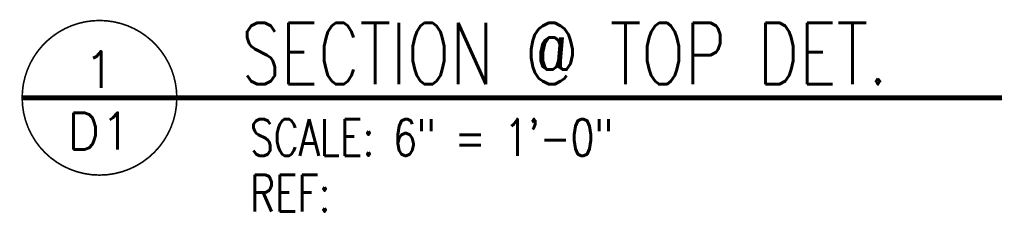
# Model space of a CAD drawing. Header units: inches. Extents: x 0 to 70.2, y -46 to 53.5.
# Tile 7 of 33: x 12.8 to 17.8, y 23.3 to 24.3. Entities that reach past the tile are written whole.
import ezdxf
from ezdxf.enums import TextEntityAlignment as Align

# ---------------------------------------------------------------- set-up
doc = ezdxf.new("R2010")
doc.units = ezdxf.units.IN
doc.header["$MEASUREMENT"] = 0
doc.layers.add('1-TEXT', color=2, linetype='Continuous')
doc.layers.add('1-TITLE', color=4, linetype='Continuous')
doc.styles.add('TEXT', font='romans.shx')

# ---------------------------------------------------------------- blocks, each defined once
blk = doc.blocks.new('*U18')
at = {"layer": '1-TITLE', "const_width": 0.00651}
blk.add_lwpolyline([(0, 0, 1), (0.6284, 0, 0.414214), (0.3142, 0.3142, 0.414214), (0, 0, 2.926408)], format="xyb", dxfattribs=at)
at = {"layer": '1-TITLE', "const_width": 0.02}
blk.add_lwpolyline([(0, 0), (3.9802, 0)], dxfattribs=at)
at = {"layer": '1-TEXT', "color": 2, "style": 'TEXT'}
blk.add_attdef('VIEWNAME', (0.8901, 0.0614), '', height=0.25, dxfattribs=at)
at = {"layer": '1-TEXT', "style": 'TEXT'}
for tag, p in [('DETAIL#', (0.3011, 0.0943)), ('SHEET#', (0.3061, -0.2065))]:
    blk.add_attdef(tag, text='', height=0.125, dxfattribs=at).set_placement(p, align=Align.CENTER)
for tag, p in [('NOTE1', (0.9261, -0.2807)), ('NOTE2', (0.9261, -0.4628)), ('NOTE3', (0.9261, -0.6548)), ('NOTE4', (0.9261, -0.8321))]:
    blk.add_attdef(tag, p, '', height=0.125, dxfattribs=at)

msp = doc.modelspace()

# ---------------------------------------------------------------- block references
at = {"layer": '1-TITLE'}
ref = msp.add_blockref('*U18', (12.809393, 23.868867), dxfattribs=dict(at, xscale=1.254172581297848, yscale=1.254172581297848, zscale=1.254172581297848))
ref.add_attrib('VIEWNAME', 'SECTION @ TOP DET.', (13.925734, 23.938026), dxfattribs={"color": 2, "height": 0.31249502, "style": 'TEXT', "width": 0.75})
ref.add_attrib('DETAIL#', '1', dxfattribs={"color": 2, "height": 0.1875, "style": 'TEXT'}).set_placement((13.203483, 24.012635), align=Align.MIDDLE_CENTER)
ref.add_attrib('SHEET#', 'D1', dxfattribs={"color": 2, "height": 0.1875, "style": 'TEXT'}).set_placement((13.203483, 23.699082), align=Align.MIDDLE_CENTER)
ref.add_attrib('NOTE1', 'SCALE: 6" = 1\'-0"', dxfattribs={"color": 2, "height": 0.1875, "style": 'TEXT', "width": 0.75}).set_placement((13.970932, 23.516873), align=Align.BOTTOM_LEFT)
ref.add_attrib('NOTE2', 'REF:', (13.970932, 23.2884), dxfattribs={"color": 2, "height": 0.1875, "style": 'TEXT', "width": 0.75})

doc.saveas('drawing.dxf')
